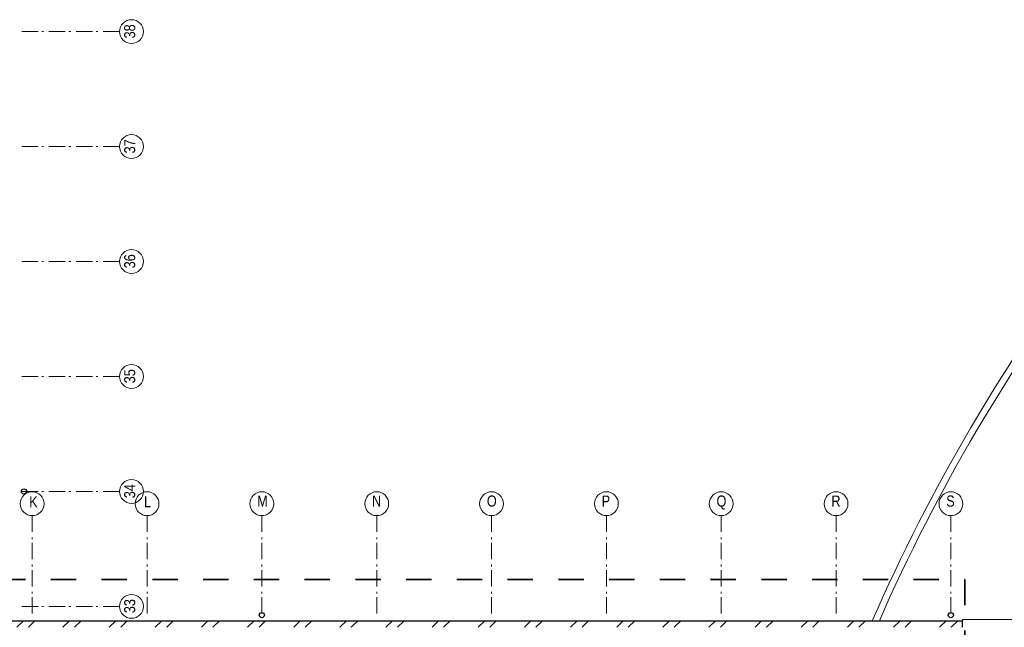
# Model space of a CAD drawing. Header units: millimetres. Extents: x 293454 to 524618, y 211738 to 307297.
# Tile 119 of 152: x 459136 to 474226, y 263624 to 272926. Entities that reach past the tile are written whole.
import ezdxf

# ---------------------------------------------------------------- set-up
doc = ezdxf.new("R2010")
doc.units = ezdxf.units.MM
doc.header["$LTSCALE"] = 400
doc.linetypes.add('STYLE_06', pattern=[1.041641, 0.625, -0.208282, 0.069427, -0.138931])
doc.linetypes.add('STYLE_22', pattern=[1.944444, 0.972222, -0.972222])
for name, color, linetype, lineweight in [('Buitenkozijnen', 140, 'Continuous', 15), ('Fragmentaanduiding', 1, 'STYLE_22', 35), ('mat-baksteen', 5, 'Continuous', 25), ('mat-beton (ihwg)', 5, 'Continuous', 25), ('None', 7, 'Continuous', 9)]:
    doc.layers.add(name, color=color, linetype=linetype, lineweight=lineweight)
doc.styles.add('Arial Narrow', font='ARIALN.TTF', dxfattribs={"height": 222.25})

# ---------------------------------------------------------------- blocks, each defined once
blk = doc.blocks.new('*X893')
at = {"layer": 'None', "lineweight": 9}
for p, q in [((-2734, 8580), (-2634, 8680)), ((-2557, 8580), (-2457, 8680)), ((-2027, 8580), (-1927, 8680)), ((-1850, 8580), (-1750, 8680)), ((-1319, 8580), (-1219, 8680)), ((-1143, 8580), (-1043, 8680)), ((-612, 8580), (-512, 8680)), ((-436, 8580), (-336, 8680)), ((95, 8580), (195, 8680)), ((271, 8580), (371, 8680)), ((802, 8580), (902, 8680)), ((978, 8580), (1078, 8680)), ((1509, 8580), (1609, 8680)), ((1685, 8580), (1785, 8680)), ((2216, 8580), (2316, 8680)), ((2392, 8580), (2492, 8680)), ((2923, 8580), (3023, 8680)), ((3100, 8580), (3200, 8680)), ((3630, 8580), (3730, 8680)), ((3807, 8580), (3907, 8680)), ((4337, 8580), (4437, 8680)), ((4514, 8580), (4614, 8680)), ((5044, 8580), (5144, 8680)), ((5221, 8580), (5321, 8680)), ((5752, 8580), (5852, 8680)), ((5928, 8580), (6028, 8680)), ((6459, 8580), (6559, 8680)), ((6635, 8580), (6735, 8680)), ((7166, 8580), (7266, 8680)), ((7342, 8580), (7442, 8680)), ((7873, 8580), (7973, 8680)), ((8049, 8580), (8149, 8680)), ((8580, 8580), (8680, 8680)), ((8756, 8580), (8856, 8680)), ((9287, 8580), (9387, 8680)), ((9463, 8580), (9563, 8680)), ((9994, 8580), (10094, 8680)), ((10171, 8580), (10271, 8680)), ((10701, 8580), (10801, 8680)), ((10878, 8580), (10978, 8680)), ((11408, 8580), (11508, 8680)), ((11585, 8580), (11685, 8680))]:
    blk.add_line(p, q, dxfattribs=at)
blk = doc.blocks.new('HWA')
at = {"layer": 'None', "color": 92, "linetype": 'Continuous', "lineweight": 25}
blk.add_circle((0, -74), 40, dxfattribs=at)
blk = doc.blocks.new('*U1162')
at = {"layer": 'None', "color": 43, "linetype": 'Continuous', "lineweight": 9}
for centre, radius, start, end in [((16167, 12639), 3001, 70.1931, 144.4805), ((16167, 12639), 2901, 70.1931, 144.4805), ((5756, -10392), 28268, 57.4554, 66.1413), ((5756, -10392), 28168, 57.558, 66.1413), ((36257, -2686), 28268, 142.8506, 156.2915), ((36257, -2686), 28168, 142.8506, 156.2021), ((-7237, 11485), 28268, 354.3462, 3.9598), ((-7237, 11485), 28168, 354.3265, 3.8572)]:
    blk.add_arc(centre, radius, start, end, dxfattribs=at)
blk = doc.blocks.new('*U1165')
at = {"layer": 'None', "color": 43, "linetype": 'Continuous', "lineweight": 9}
for centre, radius, start, end in [((16167, 12639), 3001, 70.1931, 144.4805), ((16167, 12639), 2901, 70.1931, 144.4805), ((5756, -10392), 28268, 57.4554, 66.1413), ((5756, -10392), 28168, 57.558, 66.1413), ((36257, -2686), 28268, 142.8506, 156.2915), ((36257, -2686), 28168, 142.8506, 156.2021), ((-7237, 11485), 28268, 354.3462, 3.9598), ((-7237, 11485), 28168, 354.3265, 3.8572)]:
    blk.add_arc(centre, radius, start, end, dxfattribs=at)
blk = doc.blocks.new('*U1656')
at = {"layer": 'None', "color": 7, "linetype": 'STYLE_06', "lineweight": 9}
for p, q in [((-2499, 10290), (-2499, 8790)), ((-739, 10290), (-739, 8790)), ((1021, 10290), (1021, 8790)), ((2781, 10290), (2781, 8790)), ((4541, 10290), (4541, 8790)), ((6301, 10290), (6301, 8790)), ((8061, 10290), (8061, 8790)), ((9821, 10290), (9821, 8790)), ((11581, 10290), (11581, 8790))]:
    blk.add_line(p, q, dxfattribs=at)

msp = doc.modelspace()

# ---------------------------------------------------------------- linework, layer by layer
at = {"layer": 'Buitenkozijnen', "color": 43, "linetype": 'Continuous', "lineweight": 9, "flags": 128}
msp.add_lwpolyline([(481057.84062, 263723.5115), (481057.84062, 263743.5115), (473586.78125, 263743.5115), (473586.78125, 263723.5115)], dxfattribs=at)
at = {"layer": 'Fragmentaanduiding', "lineweight": 35}
msp.add_lwpolyline([(452613.84062, 264353.5115), (473621.04915, 264353.5115), (473621.04915, 257687.99387), (452613.84062, 257687.99387)], close=True, dxfattribs=at)
at = {"layer": 'mat-baksteen', "lineweight": 25}
for p in [(453447.84062, 263723.5115), (473582.84062, 263623.5115)]:
    msp.add_line(p, (473582.84062, 263723.5115), dxfattribs=at)
at = {"layer": 'None', "color": 7, "linetype": 'STYLE_06', "lineweight": 9}
for p, q in [((460667.51605, 272743.5115), (459167.51605, 272743.5115)), ((460667.51605, 270983.5115), (459167.51605, 270983.5115)), ((460667.51605, 269223.5115), (459167.51605, 269223.5115)), ((460667.51605, 267463.5115), (459167.51605, 267463.5115)), ((460667.51605, 265703.5115), (459167.51605, 265703.5115)), ((460667.51605, 263943.5115), (459167.51605, 263943.5115))]:
    msp.add_line(p, q, dxfattribs=at)
at = {"layer": 'None', "color": 43, "linetype": 'Continuous', "lineweight": 9}
for centre in [(460850.12247, 272743.5115), (460850.12247, 270983.5115), (460850.12247, 269223.5115), (460850.12247, 267463.5115), (460850.12247, 265703.5115), (459327.84062, 265516.11792), (461087.84062, 265516.11792), (462847.84062, 265516.11792), (464607.84062, 265516.11792), (466367.84062, 265516.11792), (468127.84062, 265516.11792), (469887.84062, 265516.11792), (471647.84062, 265516.11792), (473407.84062, 265516.11792), (460850.12247, 263943.5115)]:
    msp.add_circle(centre, 182.60642, dxfattribs=at)

# ---------------------------------------------------------------- block references
at = {"layer": 'mat-baksteen'}
msp.add_blockref('*X893', (461826.78125, 255043.5115), dxfattribs=at)
at = {"layer": 'mat-beton (ihwg)', "color": 7}
for p in [(462846.78125, 263883.5115), (473406.78125, 263883.5115)]:
    msp.add_blockref('HWA', p, dxfattribs=at)
at = {"layer": 'None', "color": 7}
for name in ['*U1162', '*U1165', '*U1656']:
    msp.add_blockref(name, (461826.78125, 255043.5115), dxfattribs=at)
at = {"layer": 'None', "color": 7, "rotation": 90}
msp.add_blockref('HWA', (459127.84062, 265703.5115), dxfattribs=at)

# ---------------------------------------------------------------- texts
at = {"layer": 'None', "color": 8, "char_height": 169.333333, "attachment_point": 1, "rotation": 90, "style": 'Arial Narrow'}
for s, insert in [('38', (460737.36489, 272639.50919)), ('37', (460737.36489, 270879.50919)), ('36', (460737.36489, 269119.50919)), ('35', (460737.36489, 267359.50919)), ('34', (460737.36489, 265599.50919)), ('33', (460737.36489, 263839.50919))]:
    msp.add_mtext(s, dxfattribs=dict(at, insert=insert))
at = {"layer": 'None', "color": 8, "char_height": 169.33333, "attachment_point": 1, "style": 'Arial Narrow'}
for s, insert in [('K', (459282.04664, 265628.8755)), ('L', (461042.04664, 265628.8755)), ('M', (462775.87395, 265641.00125)), ('N', (464535.87395, 265641.00125)), ('O', (466295.87395, 265641.00125)), ('P', (468055.87395, 265641.00125)), ('Q', (469815.87395, 265641.00125)), ('R', (471575.87395, 265641.00125)), ('S', (473335.87395, 265641.00125))]:
    msp.add_mtext(s, dxfattribs=dict(at, insert=insert))

doc.saveas('drawing.dxf')
